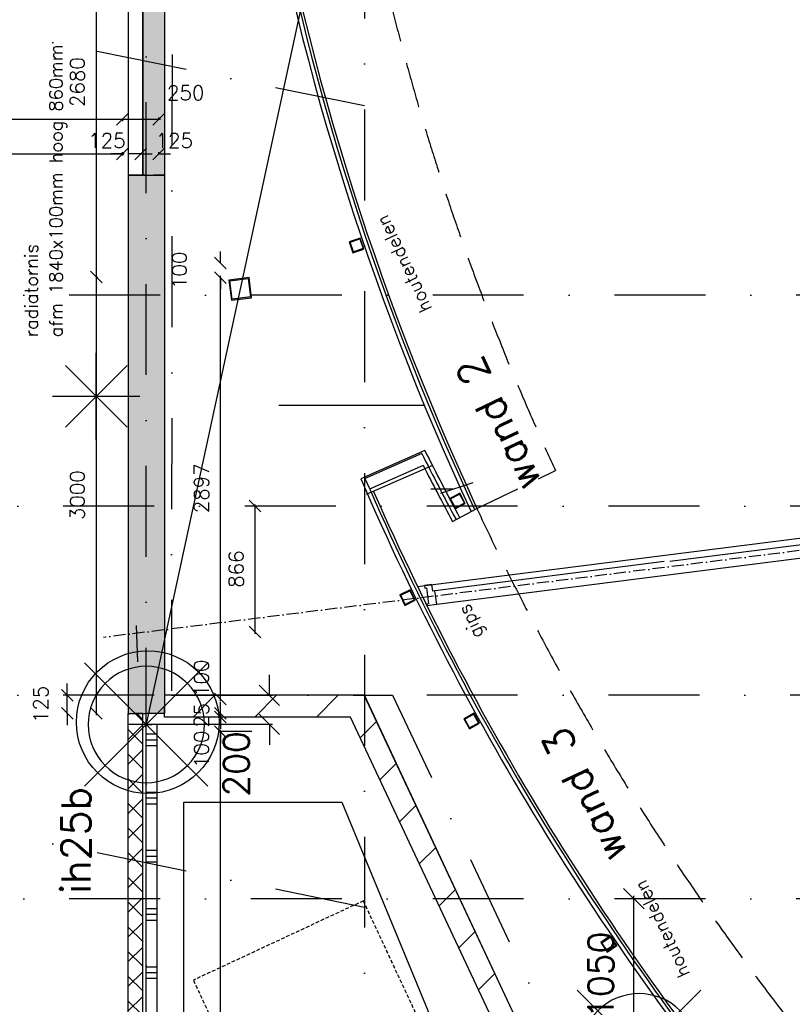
# Model space of a CAD drawing. Extents: x -171140 to 151546, y -8083 to 162438.
# Tile 73 of 96: x 40111 to 45425, y 74222 to 80991. Entities that reach past the tile are written whole.
import ezdxf
from ezdxf.enums import TextEntityAlignment as Align

# ---------------------------------------------------------------- set-up
doc = ezdxf.new("R2010")
doc.units = 0
doc.header["$LTSCALE"] = 50
doc.header["$MEASUREMENT"] = 0
doc.header["$PDMODE"] = 3
doc.header["$PDSIZE"] = 0.001
for name, pattern in [('DASHDOT', [25, 12.5, -6.25, 0, -6.25]), ('DASHED', [0.75, 0.5, -0.25]), ('DD1', [2.66667, 1.66667, -0.5, 0, -0.5]), ('HIDDEN', [9.375, 6.25, -3.125]), ('HIDDEN2', [0.1875, 0.125, -0.0625]), ('STRAM_0WT$0$DASHDOT', [25, 12.5, -6.25, 0, -6.25]), ('STRAM_0WT$0$DD1', [2.66667, 1.66667, -0.5, 0, -0.5])]:
    doc.linetypes.add(name, pattern=pattern)
doc.layers.get('0').update_dxf_attribs({"linetype": 'CONTINUOUS'})
doc.layers.get('DEFPOINTS').update_dxf_attribs({"linetype": 'CONTINUOUS'})
for name, color, linetype in [('00', 7, 'CONTINUOUS'), ('_ARCHIEFKASTEN', 1, 'CONTINUOUS'), ('_BRANDCOMPART', 6, 'DASHDOT'), ('_DETAILNUMMERS', 4, 'CONTINUOUS'), ('_DETAILNUMMERSTEKST', 4, 'CONTINUOUS'), ('_INSTALLATIES_A1C', 1, 'DASHED'), ('A--01A1_ACEER', 1, 'CONTINUOUS'), ('A--A21--_F12--', 7, 'CONTINUOUS'), ('A--A21--_F123-', 9, 'CONTINUOUS'), ('A--A22--_F-23-', 9, 'CONTINUOUS'), ('A--A22--_F123-', 9, 'CONTINUOUS'), ('A--A28--_F-2--', 7, 'CONTINUOUS'), ('A--L21--', 3, 'CONTINUOUS'), ('A--L21--_F12--', 7, 'CONTINUOUS'), ('A--L21--LICHTE_BINNEN', 2, 'CONTINUOUS'), ('A--L22--', 7, 'CONTINUOUS'), ('A--L22--_F-2--', 7, 'CONTINUOUS'), ('A--L22--_F123-', 7, 'CONTINUOUS'), ('A--L24AC1_TRAPPEN', 1, 'HIDDEN2'), ('A--L28--', 7, 'CONTINUOUS'), ('A--L28--_F-2--', 7, 'CONTINUOUS'), ('A--L32--_F-23-', 2, 'CONTINUOUS'), ('A--L3A1_VPORTS', 1, 'CONTINUOUS'), ('A--L90--', 7, 'CONTINUOUS'), ('A--M$1A-_F123-', 1, 'CONTINUOUS'), ('A--T$1A-18_TEKST', 1, 'CONTINUOUS'), ('STRAM_0WT$0$A--L$7A-_STRAM', 1, 'STRAM_0WT$0$DASHDOT'), ('STRAM_0WT$0$A--L90--_F---4', 250, 'CONTINUOUS'), ('STRAM_0WT$0$A--L90--_F-23-', 7, 'CONTINUOUS'), ('STRAM_0WT$0$A--L90--_F123-', 7, 'CONTINUOUS'), ('STRAM_0WT$0$A--M$1A-_F123-', 1, 'CONTINUOUS'), ('STRAM_0WT$0$STRAMIEN', 1, 'STRAM_0WT$0$DD1'), ('STRAMIEN', 1, 'DD1'), ('TEKST_KOZIJNMERK', 10, 'CONTINUOUS'), ('X--LR---_CP', 7, 'CONTINUOUS')]:
    doc.layers.add(name, color=color, linetype=linetype)
doc.styles.add('ALFA-0_25', font='ROMANS')
doc.styles.add('B-01', font='SIMPLEX.SHX', dxfattribs={"width": 0.8, "height": 4.5})
doc.styles.add('HIEMSTRA', font='romans.shx')
doc.styles.add('STRAM_0WT$0$HIEMSTRA', font='romans.shx')
doc.linetypes.add('BATTING', pattern='A,0.0001,-0.1,[134,ltypeshp.shx,S=0.1,R=0,X=-0.1,Y=0],-0.2,[134,ltypeshp.shx,S=0.1,R=180,X=0.1,Y=0],-0.1', length=0.4001)
doc.dimstyles.new('BEILEN', dxfattribs={"dimscale": 40, "dimtxt": 2.5, "dimasz": 2, "dimexe": 0.3, "dimexo": 0.3, "dimgap": 2, "dimtad": 1, "dimdec": 0, "dimzin": 0, "dimtxsty": 'HIEMSTRA', "dimblk1": 'OBLIQUE', "dimblk2": 'OBLIQUE', "dimsah": 1, "dimcen": -0.09, "dimdle": 0.3, "dimse1": 1, "dimclrd": 2, "dimclre": 2, "dimclrt": 3, "dimazin": 3, "dimtfac": 1, "dimtdec": 4, "dimtofl": 0, "dimtmove": 0, "dimatfit": 3, "dimtvp": 625, "dimtolj": 1, "dimtzin": 0})
doc.dimstyles.get("Standard").update_dxf_attribs({"dimscale": 40, "dimtxt": 2.5, "dimasz": 2, "dimexe": 0.3, "dimexo": 0.3, "dimgap": 2, "dimtad": 0, "dimdec": 0, "dimzin": 0, "dimtxsty": 'HIEMSTRA', "dimblk1": 'OBLIQUE', "dimblk2": 'OBLIQUE', "dimsah": 1, "dimcen": -0.09, "dimdle": 0.3, "dimse1": 1, "dimclrd": 2, "dimclre": 2, "dimclrt": 3, "dimazin": 3, "dimtfac": 1, "dimtdec": 4, "dimtix": 1, "dimtmove": 0, "dimatfit": 3, "dimtvp": 625, "dimtolj": 1, "dimtzin": 0})
doc.dimstyles.new('STRAM_0WT$0$STANDARD', dxfattribs={"dimscale": 70, "dimtxt": 2.5, "dimasz": 2, "dimexe": 0.3, "dimexo": 0.3, "dimgap": 2, "dimtad": 1, "dimdec": 0, "dimzin": 0, "dimtxsty": 'STRAM_0WT$0$HIEMSTRA', "dimblk1": 'STRAM_0WT$0$_OBLIQUE', "dimblk2": 'STRAM_0WT$0$_OBLIQUE', "dimsah": 1, "dimcen": -0.09, "dimdle": 0.3, "dimclrd": 1, "dimclre": 1, "dimclrt": 4, "dimazin": 3, "dimtfac": 1, "dimtdec": 4, "dimtix": 1, "dimtofl": 0, "dimtmove": 0, "dimatfit": 3, "dimtvp": 625, "dimtolj": 1, "dimtzin": 0})

# ---------------------------------------------------------------- blocks, each defined once
blk = doc.blocks.new('*U1151')
at = {"layer": 'A--A22--_F123-', "linetype": 'CONTINUOUS'}
h = blk.add_hatch(dxfattribs=at)
h.set_pattern_fill('ALFAKRS', color=256, scale=120, style=0)
h.set_pattern_definition([(45, (-40907.13, -70039.92), (-84.85281, 84.85281), []), (135, (-40907.13, -70039.92), (-84.85281, -84.85281), [])])
h.paths.add_polyline_path([(0, 0), (-50, 0), (-50, 6181.2), (0, 6181.2), (50, 6181.2), (50, 0)])
at = {"layer": 'A--L22--_F-2--', "color": 2, "linetype": 'CONTINUOUS'}
for points in [[(0, 0), (-50, 0), (-50, 6181.2), (0, 6181.2)], [(0, 0), (50, 0), (50, 6181.2), (0, 6181.2)]]:
    blk.add_lwpolyline(points, dxfattribs=at)
blk = doc.blocks.new('*U1125')
at = {"layer": 'A--A22--_F-23-', "linetype": 'CONTINUOUS'}
h = blk.add_hatch(dxfattribs=at)
h.set_pattern_fill('ALFAPLST', color=256, scale=400, style=0)
h.set_pattern_definition([(0, (0, 0), (0, 400), []), (0, (0, 40), (0, 400), []), (0, (0, 80), (0, 400), [])])
h.paths.add_polyline_path([(0, 0), (-37.5, 0), (-37.5, 6106.2), (0, 6106.2), (37.5, 6106.2), (37.5, 0)])
at = {"layer": 'A--L22--_F123-', "color": 1, "linetype": 'CONTINUOUS'}
for points in [[(0, 0), (-37.5, 0), (-37.5, 6106.2), (0, 6106.2)], [(0, 0), (37.5, 0), (37.5, 6106.2), (0, 6106.2)]]:
    blk.add_lwpolyline(points, dxfattribs=at)
blk = doc.blocks.new('STRAM_0WT$0$S090024-')
at = {"layer": 'STRAM_0WT$0$A--L90--_F---4', "linetype": 'CONTINUOUS'}
for points in [[(-0.000001, 5.999999), (-0.000001, -6)], [(-6.000001, 0), (5.999999, 0)]]:
    blk.add_lwpolyline(points, dxfattribs=at)
blk.add_lwpolyline([(-4.000001, 0, 1), (3.999998, 0, 1)], format="xyb", close=True, dxfattribs=at)
at = {"layer": 'STRAM_0WT$0$A--L90--_F-23-', "color": 255}
blk.add_circle((0, 0), 0.0123, dxfattribs=at)
at = {"layer": 'STRAM_0WT$0$A--L90--_F123-', "color": 2, "linetype": 'CONTINUOUS'}
for points in [[(-0.000001, 5.999999), (-0.000001, -6)], [(-6.000001, 0), (5.999999, 0)]]:
    blk.add_lwpolyline(points, dxfattribs=at)
blk.add_lwpolyline([(-4.000001, 0, 1), (3.999998, 0, 1)], format="xyb", close=True, dxfattribs=at)
blk = doc.blocks.new('STRAM_0WT$0$_OBLIQUE')
at = {"color": 0, "linetype": 'BYBLOCK'}
blk.add_line((-0.5, -0.5), (0.5, 0.5), dxfattribs=at)
blk = doc.blocks.new('*D1366')
at = {"layer": 'DEFPOINTS', "color": 0, "linetype": 'CONTINUOUS'}
for p in [(-30862.7, 61326), (-34634.8, 43899.6)]:
    blk.add_point(p, dxfattribs=at)
at = {"layer": 'STRAM_0WT$0$A--M$1A-_F123-', "color": 1, "linetype": 'CONTINUOUS'}
blk.add_line((-34639.2, 43879), (-30858.3, 61346.5), dxfattribs=at)
at = {"layer": 'STRAM_0WT$0$A--M$1A-_F123-', "color": 1, "linetype": 'CONTINUOUS', "xscale": 140, "yscale": 140, "zscale": 140, "rotation": 77.78640933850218}
blk.add_blockref('STRAM_0WT$0$_OBLIQUE', (-30862.7, 61326), dxfattribs=at)
at = {"layer": 'STRAM_0WT$0$A--M$1A-_F123-', "color": 4, "linetype": 'CONTINUOUS', "insert": (-33134.9, 52476.7), "char_height": 175, "attachment_point": 5, "rotation": 77.78641, "style": 'STRAM_0WT$0$HIEMSTRA'}
blk.add_mtext('\\A1;R17830', dxfattribs=at)
blk = doc.blocks.new('*D1472')
at = {"layer": 'DEFPOINTS', "color": 0}
for p in [(-31282, 42700), (-31246.4, 42700), (-31246.4, 41649.1)]:
    blk.add_point(p, dxfattribs=at)
at = {"layer": 'STRAM_0WT$0$A--M$1A-_F123-', "color": 1}
for p, q in [((-31282, 41628.1), (-31282, 42721)), ((-31267.4, 42700), (-31303, 42700)), ((-31267.4, 41649.1), (-31303, 41649.1))]:
    blk.add_line(p, q, dxfattribs=at)
at = {"layer": 'STRAM_0WT$0$A--M$1A-_F123-', "color": 1, "xscale": 140, "yscale": 140, "zscale": 140}
for p, rotation in [((-31282, 42700), 90), ((-31282, 41649.1), 270)]:
    blk.add_blockref('STRAM_0WT$0$_OBLIQUE', p, dxfattribs=dict(at, rotation=rotation))
at = {"layer": 'STRAM_0WT$0$A--M$1A-_F123-', "color": 4, "insert": (-31509.5, 42174.6), "char_height": 175, "attachment_point": 5, "rotation": 90, "style": 'STRAM_0WT$0$HIEMSTRA'}
blk.add_mtext('\\A1;1050', dxfattribs=at)
blk = doc.blocks.new('*D1473')
at = {"layer": 'DEFPOINTS', "color": 0}
for p in [(-34177.9, 44099.6), (-33788.5, 44099.6), (-34775.8, 43899.6)]:
    blk.add_point(p, dxfattribs=at)
at = {"layer": 'STRAM_0WT$0$A--M$1A-_F123-', "color": 1}
for p, q in [((-33788.5, 44099.6), (-33788.5, 44239.6)), ((-34156.9, 44099.6), (-33767.5, 44099.6)), ((-34754.8, 43899.6), (-33767.5, 43899.6)), ((-33788.5, 43899.6), (-33788.5, 43759.6))]:
    blk.add_line(p, q, dxfattribs=at)
at = {"layer": 'STRAM_0WT$0$A--M$1A-_F123-', "color": 1, "xscale": 140, "yscale": 140, "zscale": 140}
for p, rotation in [((-33788.5, 44099.6), 270), ((-33788.5, 43899.6), 90)]:
    blk.add_blockref('STRAM_0WT$0$_OBLIQUE', p, dxfattribs=dict(at, rotation=rotation))
at = {"layer": 'STRAM_0WT$0$A--M$1A-_F123-', "color": 4, "insert": (-34016, 43627.6), "char_height": 175, "attachment_point": 5, "rotation": 90, "style": 'STRAM_0WT$0$HIEMSTRA'}
blk.add_mtext('\\A1;200', dxfattribs=at)
blk = doc.blocks.new('_OBLIQUE')
at = {"color": 0, "linetype": 'BYBLOCK'}
blk.add_line((-0.5, -0.5), (0.5, 0.5), dxfattribs=at)
blk = doc.blocks.new('*D167')
at = {"layer": 'A--M$1A-_F123-', "color": 2, "linetype": 'CONTINUOUS'}
for p, q in [((38775.7, 80306.3), (40829.8, 80306.3)), ((40817.8, 80300.5), (40817.8, 80294.3))]:
    blk.add_line(p, q, dxfattribs=at)
at = {"layer": 'DEFPOINTS', "color": 0, "linetype": 'CONTINUOUS'}
for p in [(38787.7, 80312.5), (40817.8, 80312.5), (40817.8, 80306.3)]:
    blk.add_point(p, dxfattribs=at)
at = {"layer": 'A--M$1A-_F123-', "color": 2, "linetype": 'CONTINUOUS', "xscale": 80, "yscale": 80, "zscale": 80, "rotation": 180}
blk.add_blockref('_OBLIQUE', (38787.7, 80306.3), dxfattribs=at)
at = {"layer": 'A--M$1A-_F123-', "color": 2, "linetype": 'CONTINUOUS', "xscale": 80, "yscale": 80, "zscale": 80}
blk.add_blockref('_OBLIQUE', (40817.8, 80306.3), dxfattribs=at)
at = {"layer": 'A--M$1A-_F123-', "color": 3, "linetype": 'CONTINUOUS', "insert": (39802.8, 80436.3), "char_height": 100, "attachment_point": 5, "style": 'HIEMSTRA'}
blk.add_mtext('\\A1;2030', dxfattribs=at)
blk = doc.blocks.new('*D168')
at = {"layer": 'A--M$1A-_F123-', "color": 2, "linetype": 'CONTINUOUS'}
for p, q in [((40942.8, 80068.4), (40862.8, 80068.4)), ((41067.8, 80068), (41067.8, 80080.4)), ((41067.8, 80068.4), (41147.8, 80068.4))]:
    blk.add_line(p, q, dxfattribs=at)
at = {"layer": 'DEFPOINTS', "color": 0, "linetype": 'CONTINUOUS'}
for p in [(40942.8, 80056), (41067.8, 80068.4), (41067.8, 80056)]:
    blk.add_point(p, dxfattribs=at)
at = {"layer": 'A--M$1A-_F123-', "color": 2, "linetype": 'CONTINUOUS', "xscale": 80, "yscale": 80, "zscale": 80}
blk.add_blockref('_OBLIQUE', (40942.8, 80068.4), dxfattribs=at)
at = {"layer": 'A--M$1A-_F123-', "color": 2, "linetype": 'CONTINUOUS', "xscale": 80, "yscale": 80, "zscale": 80, "rotation": 180}
blk.add_blockref('_OBLIQUE', (41067.8, 80068.4), dxfattribs=at)
at = {"layer": 'A--M$1A-_F123-', "color": 3, "linetype": 'CONTINUOUS', "insert": (41174.5, 80159.9), "char_height": 100, "attachment_point": 5, "style": 'HIEMSTRA'}
blk.add_mtext('\\A1;125', dxfattribs=at)
blk = doc.blocks.new('*D175')
at = {"layer": 'A--M$1A-_F123-', "color": 2, "linetype": 'CONTINUOUS'}
for p, q in [((40805.8, 80306.3), (41079.8, 80306.3)), ((41067.8, 80305.9), (41067.8, 80318.3))]:
    blk.add_line(p, q, dxfattribs=at)
at = {"layer": 'DEFPOINTS', "color": 0, "linetype": 'CONTINUOUS'}
for p in [(40817.8, 80293.9), (41067.8, 80306.3), (41067.8, 80293.9)]:
    blk.add_point(p, dxfattribs=at)
at = {"layer": 'A--M$1A-_F123-', "color": 2, "linetype": 'CONTINUOUS', "xscale": 80, "yscale": 80, "zscale": 80, "rotation": 180}
blk.add_blockref('_OBLIQUE', (40817.8, 80306.3), dxfattribs=at)
at = {"layer": 'A--M$1A-_F123-', "color": 2, "linetype": 'CONTINUOUS', "xscale": 80, "yscale": 80, "zscale": 80}
blk.add_blockref('_OBLIQUE', (41067.8, 80306.3), dxfattribs=at)
at = {"layer": 'A--M$1A-_F123-', "color": 3, "linetype": 'CONTINUOUS', "insert": (41252.9, 80488.3), "char_height": 100, "attachment_point": 5, "style": 'HIEMSTRA'}
blk.add_mtext('\\A1;250', dxfattribs=at)
blk = doc.blocks.new('Q020585-')
at = {"layer": 'A--A28--_F-2--', "color": 3}
for points in [[(-63.7, 63.8), (-70, -69.9), (-70, 70.1)], [(-63.7, 63.8), (-70, 70.1), (70, 70.1)], [(70, 70.1), (63.7, 63.8), (-63.7, 63.8)], [(70, 70.1), (70, -69.9), (63.7, 63.8)], [(-63.7, 63.8), (-63.7, -63.6), (-70, -69.9)], [(70, -69.9), (63.7, -63.6), (63.7, 63.8)], [(70, -69.9), (-70, -69.9), (-63.7, -63.6)], [(70, -69.9), (-63.7, -63.6), (63.7, -63.6)]]:
    blk.add_solid(points, dxfattribs=at)
at = {"layer": 'A--L28--_F-2--', "color": 3, "linetype": 'CONTINUOUS'}
blk.add_lwpolyline([(-70, -69.9), (-63.7, -63.6), (-63.7, 63.8), (63.7, 63.8), (63.7, -63.6), (-63.7, -63.6), (-70, -69.9), (70, -69.9), (70, 70.1), (-70, 70.1)], close=True, dxfattribs=at)
at = {"layer": 'X--LR---_CP', "color": 4, "linetype": 'CONTINUOUS'}
for p in [(-70, 0.1), (0, 0), (70, 0.1)]:
    blk.add_point(p, dxfattribs=at)
blk = doc.blocks.new('*D198')
at = {"color": 2, "linetype": 'BYBLOCK'}
for p, q in [((40561.8, 76346.4), (40561.8, 76426.4)), ((40583.7, 76346.4), (40549.8, 76346.4)), ((40561.8, 76221.1), (40561.8, 76346.4)), ((40561.8, 76221.1), (40561.8, 76141.1))]:
    blk.add_line(p, q, dxfattribs=at)
at = {"layer": 'DEFPOINTS', "color": 0, "linetype": 'BYBLOCK'}
for p in [(40561.8, 76346.4), (40595.7, 76346.4), (40595.7, 76221.1)]:
    blk.add_point(p, dxfattribs=at)
at = {"color": 2, "linetype": 'BYBLOCK', "xscale": 80, "yscale": 80, "zscale": 80}
for p, rotation in [((40561.8, 76346.4), 270), ((40561.8, 76221.1), 90)]:
    blk.add_blockref('_OBLIQUE', p, dxfattribs=dict(at, rotation=rotation))
at = {"color": 3, "linetype": 'BYBLOCK', "insert": (40379.8, 76283.8), "char_height": 100, "attachment_point": 5, "rotation": 90, "style": 'HIEMSTRA'}
blk.add_mtext('\\A1;125', dxfattribs=at)
blk = doc.blocks.new('*U1050')
at = {"layer": 'A--A21--_F123-', "linetype": 'CONTINUOUS'}
blk.add_hatch(color=256, dxfattribs=at).paths.add_polyline_path([(0, 0), (75, 0), (75, -1820), (0, -1820), (-75, -1820), (-75, 0)])
at = {"layer": 'A--A21--_F12--', "color": 8}
for points in [[(0, -1820), (-75, -1820), (0, 0), (-75, 0)], [(0, 0), (75, 0), (0, -1820), (75, -1820)]]:
    blk.add_solid(points, dxfattribs=at)
at = {"layer": 'A--L21--_F12--', "color": 3, "linetype": 'CONTINUOUS'}
for points in [[(0, 0), (-75, 0), (-75, -1820), (0, -1820)], [(0, 0), (75, 0), (75, -1820), (0, -1820)]]:
    blk.add_lwpolyline(points, dxfattribs=at)
blk = doc.blocks.new('*D246')
at = {"layer": 'A--M$1A-_F123-', "color": 2, "linetype": 'CONTINUOUS'}
for p, q in [((40817.8, 80068.4), (40737.8, 80068.4)), ((40817.8, 80068), (40817.8, 80080.4)), ((40942.8, 80068.4), (41022.8, 80068.4))]:
    blk.add_line(p, q, dxfattribs=at)
at = {"layer": 'DEFPOINTS', "color": 0, "linetype": 'CONTINUOUS'}
for p in [(40817.8, 80068.4), (40817.8, 80056), (40942.8, 80056)]:
    blk.add_point(p, dxfattribs=at)
at = {"layer": 'A--M$1A-_F123-', "color": 2, "linetype": 'CONTINUOUS', "xscale": 80, "yscale": 80, "zscale": 80}
blk.add_blockref('_OBLIQUE', (40817.8, 80068.4), dxfattribs=at)
at = {"layer": 'A--M$1A-_F123-', "color": 2, "linetype": 'CONTINUOUS', "xscale": 80, "yscale": 80, "zscale": 80, "rotation": 180}
blk.add_blockref('_OBLIQUE', (40942.8, 80068.4), dxfattribs=at)
at = {"layer": 'A--M$1A-_F123-', "color": 3, "linetype": 'CONTINUOUS', "insert": (40711.1, 80159.9), "char_height": 100, "attachment_point": 5, "style": 'HIEMSTRA'}
blk.add_mtext('\\A1;125', dxfattribs=at)
blk = doc.blocks.new('*D247')
at = {"layer": 'A--M$1A-_F123-', "color": 2, "linetype": 'CONTINUOUS'}
for p, q in [((38775.7, 80068.4), (40829.8, 80068.4)), ((40817.8, 80062.6), (40817.8, 80056.4))]:
    blk.add_line(p, q, dxfattribs=at)
at = {"layer": 'DEFPOINTS', "color": 0, "linetype": 'CONTINUOUS'}
for p in [(38787.7, 80074.6), (40817.8, 80074.6), (40817.8, 80068.4)]:
    blk.add_point(p, dxfattribs=at)
at = {"layer": 'A--M$1A-_F123-', "color": 2, "linetype": 'CONTINUOUS', "xscale": 80, "yscale": 80, "zscale": 80, "rotation": 180}
blk.add_blockref('_OBLIQUE', (38787.7, 80068.4), dxfattribs=at)
at = {"layer": 'A--M$1A-_F123-', "color": 2, "linetype": 'CONTINUOUS', "xscale": 80, "yscale": 80, "zscale": 80}
blk.add_blockref('_OBLIQUE', (40817.8, 80068.4), dxfattribs=at)
at = {"layer": 'A--M$1A-_F123-', "color": 3, "linetype": 'CONTINUOUS', "insert": (39802.8, 80198.4), "char_height": 100, "attachment_point": 5, "style": 'HIEMSTRA'}
blk.add_mtext('\\A1;2030', dxfattribs=at)
blk = doc.blocks.new('*D300')
at = {"layer": 'A--M$1A-_F123-', "color": 2, "linetype": 'CONTINUOUS'}
for p, q in [((41707.5, 76096.1), (41479.3, 76096.1)), ((41491.3, 68085.5), (41491.3, 76108.1))]:
    blk.add_line(p, q, dxfattribs=at)
at = {"layer": 'DEFPOINTS', "color": 0, "linetype": 'CONTINUOUS'}
for p in [(41491.3, 76096.1), (41719.5, 76096.1), (41491.3, 68097.5)]:
    blk.add_point(p, dxfattribs=at)
at = {"layer": 'A--M$1A-_F123-', "color": 2, "linetype": 'CONTINUOUS', "xscale": 80, "yscale": 80, "zscale": 80}
for p, rotation in [((41491.3, 76096.1), 90), ((41491.3, 68097.5), 270)]:
    blk.add_blockref('_OBLIQUE', p, dxfattribs=dict(at, rotation=rotation))
at = {"layer": 'A--M$1A-_F123-', "color": 3, "linetype": 'CONTINUOUS', "insert": (41361.3, 72096.8), "char_height": 100, "attachment_point": 5, "rotation": 90, "style": 'HIEMSTRA'}
blk.add_mtext('\\A1;7999', dxfattribs=at)
blk = doc.blocks.new('*D301')
at = {"layer": 'A--M$1A-_F123-', "color": 2, "linetype": 'CONTINUOUS'}
for p, q in [((41491.3, 76196.1), (41491.3, 76276.1)), ((41491.3, 76096.1), (41491.3, 76016.1))]:
    blk.add_line(p, q, dxfattribs=at)
at = {"layer": 'DEFPOINTS', "color": 0, "linetype": 'CONTINUOUS'}
for p in [(41491.3, 76196.1), (41491.3, 76196.1), (41491.3, 76096.1)]:
    blk.add_point(p, dxfattribs=at)
at = {"layer": 'A--M$1A-_F123-', "color": 2, "linetype": 'CONTINUOUS', "xscale": 80, "yscale": 80, "zscale": 80}
for p, rotation in [((41491.3, 76196.1), 270), ((41491.3, 76096.1), 90)]:
    blk.add_blockref('_OBLIQUE', p, dxfattribs=dict(at, rotation=rotation))
at = {"layer": 'A--M$1A-_F123-', "color": 3, "linetype": 'CONTINUOUS', "insert": (41361.3, 75974.7), "char_height": 100, "attachment_point": 5, "rotation": 90, "style": 'HIEMSTRA'}
blk.add_mtext('\\A1;100', dxfattribs=at)
blk = doc.blocks.new('*D302')
at = {"layer": 'A--M$1A-_F123-', "color": 2, "linetype": 'CONTINUOUS'}
for p, q in [((41491.3, 76221.1), (41491.3, 76301.1)), ((41491.3, 76196.1), (41491.3, 76116.1))]:
    blk.add_line(p, q, dxfattribs=at)
at = {"layer": 'DEFPOINTS', "color": 0, "linetype": 'CONTINUOUS'}
for p in [(41491.3, 76221.1), (41491.3, 76221.1), (41491.3, 76196.1)]:
    blk.add_point(p, dxfattribs=at)
at = {"layer": 'A--M$1A-_F123-', "color": 2, "linetype": 'CONTINUOUS', "xscale": 80, "yscale": 80, "zscale": 80}
for p, rotation in [((41491.3, 76221.1), 270), ((41491.3, 76196.1), 90)]:
    blk.add_blockref('_OBLIQUE', p, dxfattribs=dict(at, rotation=rotation))
at = {"layer": 'A--M$1A-_F123-', "color": 3, "linetype": 'CONTINUOUS', "insert": (41361.3, 76208.6), "char_height": 100, "attachment_point": 5, "rotation": 90, "style": 'HIEMSTRA'}
blk.add_mtext('\\A1;25', dxfattribs=at)
blk = doc.blocks.new('*D303')
at = {"layer": 'A--M$1A-_F123-', "color": 2, "linetype": 'CONTINUOUS'}
for p, q in [((41491.3, 76321.1), (41491.3, 76401.1)), ((41491.3, 76221.1), (41491.3, 76141.1))]:
    blk.add_line(p, q, dxfattribs=at)
at = {"layer": 'DEFPOINTS', "color": 0, "linetype": 'CONTINUOUS'}
for p in [(41491.3, 76321.1), (41491.3, 76321.1), (41491.3, 76221.1)]:
    blk.add_point(p, dxfattribs=at)
at = {"layer": 'A--M$1A-_F123-', "color": 2, "linetype": 'CONTINUOUS', "xscale": 80, "yscale": 80, "zscale": 80}
for p, rotation in [((41491.3, 76321.1), 270), ((41491.3, 76221.1), 90)]:
    blk.add_blockref('_OBLIQUE', p, dxfattribs=dict(at, rotation=rotation))
at = {"layer": 'A--M$1A-_F123-', "color": 3, "linetype": 'CONTINUOUS', "insert": (41361.3, 76463.1), "char_height": 100, "attachment_point": 5, "rotation": 90, "style": 'HIEMSTRA'}
blk.add_mtext('\\A1;100', dxfattribs=at)
blk = doc.blocks.new('*D304')
at = {"layer": 'A--M$1A-_F123-', "color": 2, "linetype": 'CONTINUOUS'}
blk.add_line((41491.3, 76309.1), (41491.3, 79229.8), dxfattribs=at)
at = {"layer": 'DEFPOINTS', "color": 0, "linetype": 'CONTINUOUS'}
for p in [(41491.3, 79217.8), (41491.3, 79217.8), (41491.3, 76321.1)]:
    blk.add_point(p, dxfattribs=at)
at = {"layer": 'A--M$1A-_F123-', "color": 2, "linetype": 'CONTINUOUS', "xscale": 80, "yscale": 80, "zscale": 80}
for p, rotation in [((41491.3, 79217.8), 90), ((41491.3, 76321.1), 270)]:
    blk.add_blockref('_OBLIQUE', p, dxfattribs=dict(at, rotation=rotation))
at = {"layer": 'A--M$1A-_F123-', "color": 3, "linetype": 'CONTINUOUS', "insert": (41361.3, 77769.5), "char_height": 100, "attachment_point": 5, "rotation": 90, "style": 'HIEMSTRA'}
blk.add_mtext('\\A1;2897', dxfattribs=at)
blk = doc.blocks.new('*D305')
at = {"layer": 'A--M$1A-_F123-', "color": 2, "linetype": 'CONTINUOUS'}
for p, q in [((41491.3, 79317.8), (41491.3, 79397.8)), ((41491.3, 79217.8), (41491.3, 79137.8))]:
    blk.add_line(p, q, dxfattribs=at)
at = {"layer": 'DEFPOINTS', "color": 0, "linetype": 'CONTINUOUS'}
for p in [(41491.3, 79317.8), (41491.3, 79317.8), (41491.3, 79217.8)]:
    blk.add_point(p, dxfattribs=at)
at = {"layer": 'A--M$1A-_F123-', "color": 2, "linetype": 'CONTINUOUS', "xscale": 80, "yscale": 80, "zscale": 80}
for p, rotation in [((41491.3, 79317.8), 270), ((41491.3, 79217.8), 90)]:
    blk.add_blockref('_OBLIQUE', p, dxfattribs=dict(at, rotation=rotation))
at = {"layer": 'A--M$1A-_F123-', "color": 3, "linetype": 'CONTINUOUS', "insert": (41209.3, 79267.8), "char_height": 100, "attachment_point": 5, "rotation": 90, "style": 'HIEMSTRA'}
blk.add_mtext('\\A1;100', dxfattribs=at)
blk = doc.blocks.new('*D368')
at = {"layer": 'A--M$1A-_F123-', "color": 2, "linetype": 'CONTINUOUS'}
for p, q in [((40637.6, 81913.9), (40637.6, 79209.9)), ((40636, 79221.9), (40649.6, 79221.9))]:
    blk.add_line(p, q, dxfattribs=at)
at = {"layer": 'DEFPOINTS', "color": 0, "linetype": 'CONTINUOUS'}
for p in [(40624, 81901.9), (40624, 79221.9), (40637.6, 79221.9)]:
    blk.add_point(p, dxfattribs=at)
at = {"layer": 'A--M$1A-_F123-', "color": 2, "linetype": 'CONTINUOUS', "xscale": 80, "yscale": 80, "zscale": 80}
for p, rotation in [((40637.6, 81901.9), 90), ((40637.6, 79221.9), 270)]:
    blk.add_blockref('_OBLIQUE', p, dxfattribs=dict(at, rotation=rotation))
at = {"layer": 'A--M$1A-_F123-', "color": 3, "linetype": 'CONTINUOUS', "insert": (40507.6, 80561.9), "char_height": 100, "attachment_point": 5, "rotation": 90, "style": 'HIEMSTRA'}
blk.add_mtext('\\A1;2680', dxfattribs=at)
blk = doc.blocks.new('*D369')
at = {"layer": 'A--M$1A-_F123-', "color": 2, "linetype": 'CONTINUOUS'}
for p, q in [((40637.6, 79233.9), (40637.6, 76210.1)), ((40649.6, 76222.1), (40649.6, 76222.1))]:
    blk.add_line(p, q, dxfattribs=at)
at = {"layer": 'DEFPOINTS', "color": 0, "linetype": 'CONTINUOUS'}
for p in [(40637.6, 79221.9), (40637.6, 76222.1), (40637.6, 76222.1)]:
    blk.add_point(p, dxfattribs=at)
at = {"layer": 'A--M$1A-_F123-', "color": 2, "linetype": 'CONTINUOUS', "xscale": 80, "yscale": 80, "zscale": 80}
for p, rotation in [((40637.6, 79221.9), 90), ((40637.6, 76222.1), 270)]:
    blk.add_blockref('_OBLIQUE', p, dxfattribs=dict(at, rotation=rotation))
at = {"layer": 'A--M$1A-_F123-', "color": 3, "linetype": 'CONTINUOUS', "insert": (40507.6, 77722), "char_height": 100, "attachment_point": 5, "rotation": 90, "style": 'HIEMSTRA'}
blk.add_mtext('\\A1;3000', dxfattribs=at)
blk = doc.blocks.new('*D384')
at = {"layer": 'A--M$1A-_F123-', "color": 2, "linetype": 'CONTINUOUS'}
for p, q in [((41803.8, 77646.9), (41717.9, 77646.9)), ((41729.9, 76768.7), (41729.9, 77658.9))]:
    blk.add_line(p, q, dxfattribs=at)
at = {"layer": 'DEFPOINTS', "color": 0, "linetype": 'CONTINUOUS'}
for p in [(41729.9, 77646.9), (41815.8, 77646.9), (40931.7, 76780.7)]:
    blk.add_point(p, dxfattribs=at)
at = {"layer": 'A--M$1A-_F123-', "color": 2, "linetype": 'CONTINUOUS', "xscale": 80, "yscale": 80, "zscale": 80}
for p, rotation in [((41729.9, 77646.9), 90), ((41729.9, 76780.7), 270)]:
    blk.add_blockref('_OBLIQUE', p, dxfattribs=dict(at, rotation=rotation))
at = {"layer": 'A--M$1A-_F123-', "color": 3, "linetype": 'CONTINUOUS', "insert": (41599.9, 77213.8), "char_height": 100, "attachment_point": 5, "rotation": 90, "style": 'HIEMSTRA'}
blk.add_mtext('\\A1;866', dxfattribs=at)
blk = doc.blocks.new('*U1019')
at = {"layer": 'A--A21--_F123-', "linetype": 'CONTINUOUS'}
blk.add_hatch(color=256, dxfattribs=at).paths.add_polyline_path([(0, 0), (125, 0), (125, -3700.8), (0, -3700.8), (-125, -3700.8), (-125, 0)])
at = {"layer": 'A--A21--_F12--', "color": 8}
for points in [[(0, -3700.8), (-125, -3700.8), (0, 0), (-125, 0)], [(0, 0), (125, 0), (0, -3700.8), (125, -3700.8)]]:
    blk.add_solid(points, dxfattribs=at)
at = {"layer": 'A--L21--_F12--', "color": 3, "linetype": 'CONTINUOUS'}
for points in [[(0, 0), (-125, 0), (-125, -3700.8), (0, -3700.8)], [(0, 0), (125, 0), (125, -3700.8), (0, -3700.8)]]:
    blk.add_lwpolyline(points, dxfattribs=at)
blk = doc.blocks.new('Q020609-')
at = {"layer": 'A--A28--_F-2--', "color": 3, "linetype": 'CONTINUOUS'}
for points in [[(-35, 35.1), (-40, -39.9), (-40, 40.1)], [(-35, 35.1), (-40, 40.1), (40, 40.1)], [(-35, 35.1), (-35, -34.9), (-40, -39.9)], [(40, 40.1), (35, 35.1), (-35, 35.1)], [(40, 40.1), (40, -39.9), (35, 35.1)], [(40, -39.9), (35, -34.9), (35, 35.1)], [(40, -39.9), (-40, -39.9), (-35, -34.9)], [(40, -39.9), (-35, -34.9), (35, -34.9)]]:
    blk.add_solid(points, dxfattribs=at)
at = {"layer": 'A--L28--_F-2--', "color": 3, "linetype": 'CONTINUOUS'}
blk.add_lwpolyline([(-40, -39.9), (-35, -34.9), (-35, 35.1), (35, 35.1), (35, -34.9), (-35, -34.9), (-40, -39.9), (40, -39.9), (40, 40.1), (-40, 40.1)], close=True, dxfattribs=at)
at = {"layer": 'X--LR---_CP', "color": 4, "linetype": 'CONTINUOUS'}
for p in [(-40, 0.1), (0, 0), (40, 0.1)]:
    blk.add_point(p, dxfattribs=at)
blk = doc.blocks.new('*U906')
at = {"layer": 'A--A22--_F123-', "linetype": 'CONTINUOUS'}
h = blk.add_hatch(dxfattribs=at)
h.set_pattern_fill('ALFALINE', color=256, scale=300, style=0)
h.set_pattern_definition([(45, (-45951.62, -68778.38), (-212.132, 212.132), [])])
h.paths.add_polyline_path([(0, 0), (-67.9, -31.9), (-3566.1, 7418), (-3518.4, 7493), (-3470.8, 7568), (67.9, 31.9)])
at = {"layer": 'A--L22--_F-2--', "color": 3, "linetype": 'CONTINUOUS'}
for points in [[(0, 0), (67.9, 31.9), (-3470.8, 7568), (-3470.8, 7568)], [(0, 0), (-67.9, -31.9), (-3566.1, 7418), (-3566.1, 7418)]]:
    blk.add_lwpolyline(points, dxfattribs=at)
blk = doc.blocks.new('*U905')
at = {"layer": 'A--A22--_F123-', "linetype": 'CONTINUOUS'}
h = blk.add_hatch(dxfattribs=at)
h.set_pattern_fill('ALFALINE', color=256, scale=300, style=0)
h.set_pattern_definition([(45, (-42433.18, -76271.42), (-212.132, 212.132), [])])
h.paths.add_polyline_path([(0, 0), (47.6, 75), (-1326, 75), (-1326, 0), (-1326, -75), (-47.6, -75)])
at = {"layer": 'A--L22--_F-2--', "color": 3, "linetype": 'CONTINUOUS'}
for points in [[(47.6, 75), (47.6, 75), (-1326, 75), (-1326, 0)], [(-47.6, -75), (-47.6, -75), (-1326, -75), (-1326, 0)]]:
    blk.add_lwpolyline(points, dxfattribs=at)
blk = doc.blocks.new('DETAILNR')
at = {"layer": '_DETAILNUMMERS'}
blk.add_circle((32.9, -23.2), 490.7, dxfattribs=at)
at = {"layer": 'X--LR---_CP'}
blk.add_point((0, 0), dxfattribs=at)
at = {"layer": '_DETAILNUMMERSTEKST', "style": 'ALFA-0_25'}
blk.add_attdef('DETAILNR', text='', height=200, rotation=90, dxfattribs=at).set_placement((-618.4, 223.8), align=Align.RIGHT)
blk = doc.blocks.new('FIJN_SCHUURWERK')
at = {"layer": '00', "color": 4}
for p, q in [((-0.000025, 300), (-0.000025, -300)), ((-212.132075, 212.132), (212.132025, -212.132)), ((-212.131875, -212.132), (212.132025, 212.13215)), ((-299.999975, 0), (299.999975, 0))]:
    blk.add_line(p, q, dxfattribs=at)
blk = doc.blocks.new('STRAM_0WT')
at = {"layer": 'STRAM_0WT$0$A--L$7A-_STRAM'}
for p, q in [((-34634.944, 23800), (-34634.801, 63702.184)), ((-33134.929, 63128.251), (-33134.939, 23800)), ((-33134.933, 48151.782), (-53629.97, 52326.651)), ((-33134.934, 42640.886), (-54707.823, 47035.316)), ((-20789.004, 46850.002), (-39925.329, 46850.002)), ((-20830.441, 45399.999), (-39925.329, 45400.003)), ((-20830.441, 44099.557), (-39925.329, 44099.56)), ((-20789.004, 42699.999), (-39925.329, 42700.003))]:
    blk.add_line(p, q, dxfattribs=at)
at = {"layer": 'STRAM_0WT$0$STRAMIEN', "linetype": 'STRAM_0WT$0$DASHDOT', "xscale": 100, "yscale": 100, "rotation": 315}
for p in [(-34635.314, 43898.412), (-31246.376, 41647.894)]:
    blk.add_blockref('STRAM_0WT$0$S090024-', p, dxfattribs=at)
at = {"layer": 'STRAM_0WT$0$A--M$1A-_F123-', "linetype": 'CONTINUOUS'}
dim = blk.add_radius_dim(center=(-34634.78, 43899.561), mpoint=(-30862.725, 61325.992), dimstyle='STRAM_0WT$0$STANDARD', dxfattribs=at)
dim.commit()
dim.dimension.update_dxf_attribs({"geometry": '*D1366', "text_midpoint": (-33134.932, 52476.749), "dimtype": 132})
at = {"layer": 'STRAM_0WT$0$A--M$1A-_F123-'}
dim = blk.add_linear_dim(base=(-33788.531, 44099.559), p1=(-34775.777, 43899.561), p2=(-34177.932, 44099.559), angle=90, dimstyle='STRAM_0WT$0$STANDARD', override={"dimcen": -0.09}, dxfattribs=at)
dim.commit()
dim.dimension.update_dxf_attribs({"geometry": '*D1473', "text_midpoint": (-34016.031, 43627.569), "dimtype": 128})
dim = blk.add_linear_dim(base=(-31281.987, 42700.001), p1=(-31246.376, 41649.124), p2=(-31246.375, 42700.001), angle=90, text='1050', dimstyle='STRAM_0WT$0$STANDARD', override={"dimcen": -0.09}, dxfattribs=at)
dim.commit()
dim.dimension.update_dxf_attribs({"geometry": '*D1472', "text_midpoint": (-31509.487, 42174.563)})

msp = doc.modelspace()

# ---------------------------------------------------------------- linework, layer by layer
msp.add_line((40912.2, 76825.6), (40921.5, 76575.5))
msp.add_lwpolyline([(40857.1, 79921.9), (40957.1, 79921.9), (40957.1, 81741.9), (40857.1, 81741.9)], close=True)
at = {"layer": '_ARCHIEFKASTEN'}
for p, q in [((45718.3, 77410), (44583.3, 77266.9)), ((44544.2, 77265), (42967.5, 77063.4))]:
    msp.add_line(p, q, dxfattribs=at)
at = {"layer": '_BRANDCOMPART'}
msp.add_lwpolyline([(30494.6, 38221.7), (28457.9, 38236.7), (28457.9, 38236.7), (28457.9, 45608.5), (27870.4, 45675.5), (28200, 47293.7), (29563.6, 47293.7), (29893.6, 48913.5), (36087.2, 79318.8), (38726.9, 79318.8), (38727, 82343.2), (39358.5, 82343.2), (39358.5, 83251.9), (41161.4, 83251.9), (41154.9, 76346.4), (42676.3, 76346.4), (46227.6, 68844.3), (45422, 68503.3), (45422, 67290.8), (51065.6, 68757.4)], dxfattribs=at)
at = {"layer": '_BRANDCOMPART', "color": 4, "linetype": 'BATTING', "ltscale": 5}
msp.add_lwpolyline([(42879.9, 68407.1), (41240.8, 68407.1), (41240.8, 75611.8), (42326.7, 75611.8), (43716.2, 72246.9), (45422, 68581.3), (45422, 67377.9), (42879.9, 66749.3), (42879.9, 68407.1)], dxfattribs=at)
at = {"layer": '_INSTALLATIES_A1C'}
msp.add_lwpolyline([(41305.9, 74387.7), (44074.1, 68451.4), (45243.2, 68996.6), (42475.1, 74932.9)], close=True, dxfattribs=at)
at = {"layer": 'A--01A1_ACEER', "color": 3, "linetype": 'CONTINUOUS'}
for p, q in [((42897.7, 78029.1), (42456.5, 77835.2)), ((42876.5, 78008.9), (42486.1, 77837.3)), ((42950.2, 77926.6), (42495.2, 77726.5)), ((42886.9, 77926), (42518.1, 77763.9)), ((43087.3, 77541.8), (43256.1, 77631.2)), ((43087.5, 77541.9), (43256.3, 77631.3))]:
    msp.add_line(p, q, dxfattribs=at)
at = {"layer": 'A--01A1_ACEER', "color": 2, "linetype": 'HIDDEN'}
msp.add_line((43256.1, 77631.2), (43796.6, 77890.6), dxfattribs=at)
at = {"layer": 'A--01A1_ACEER', "linetype": 'CONTINUOUS'}
for p, q in [((43007.7, 77734.8), (43229.5, 77810.2)), ((43091, 77763.1), (42938.2, 77763.1)), ((45772.1, 69339.9), (42482.1, 76346.4)), ((45772.1, 69339.9), (42482.1, 76346.4))]:
    msp.add_line(p, q, dxfattribs=at)
at = {"layer": 'A--01A1_ACEER', "color": 2, "linetype": 'HIDDEN'}
for centre, radius, start, end in [((60002.5, 85414.4), 17867.3, 189.31282, 204.90356), ((59993.4, 85433.1), 18467.3, 204.99229, 221.40485)]:
    msp.add_arc(centre, radius, start, end, dxfattribs=at)
at = {"layer": 'A--01A1_ACEER', "color": 3, "linetype": 'CONTINUOUS'}
for centre, radius, start, end in [((59922, 85387), 18428.3, 189.31334, 204.96323), ((59922, 85387), 18400.3, 189.31303, 204.95873), ((59922, 85387), 18382.3, 189.31282, 204.95584), ((59449.8, 86330.6), 18545.3, 206.66185, 208.24203), ((59449.8, 86330.6), 18517.3, 206.63531, 208.24253), ((59449.8, 86330.6), 18573.3, 206.90458, 208.24153), ((59922, 85387), 19028.3, 203.38296, 220.04742), ((59922, 85387), 19000.3, 203.41261, 220.04789), ((59922, 85387), 18982.3, 203.72924, 220.0482)]:
    msp.add_arc(centre, radius, start, end, dxfattribs=at)
at = {"layer": 'A--L21--LICHTE_BINNEN', "color": 1}
for points in [[(42846.6, 77095.1), (47739, 77713.5)], [(47750.6, 77574.3), (47750.6, 77574.3), (42979.4, 76969.6)]]:
    msp.add_lwpolyline(points, dxfattribs=at)
at = {"layer": 'A--L32--_F-23-'}
msp.add_lwpolyline([(42911.5, 76972.3), (42912.6, 76963.4), (42979.1, 76971.7), (42967.3, 77064.7), (42952.5, 77062.9), (42946.8, 77107.8), (42895.2, 77101.3), (42897.5, 77083.4), (42909.4, 77084.9), (42923.4, 76973.8), (42911.5, 76972.3)], close=True, dxfattribs=at)
at = {"layer": 'A--L3A1_VPORTS'}
msp.add_lwpolyline([(42894.9, 78338.7), (41892.6, 78338.7)], dxfattribs=at)
at = {"layer": 'STRAMIEN'}
msp.add_line((53549.5, 78347.5), (40688.2, 76744.4), dxfattribs=at)

# ---------------------------------------------------------------- block references
at = {"layer": '00'}
ref = msp.add_blockref('DETAILNR', (40969.1, 76128.8), dxfattribs=dict(at, rotation=90))
ref.add_attrib('DETAILNR', 'ih25b', dxfattribs={"layer": '_DETAILNUMMERSTEKST', "height": 200, "rotation": 90, "style": 'ALFA-0_25'}).set_placement((40597.8, 75717.3), align=Align.RIGHT)
at = {"layer": 'A--L21--', "linetype": 'CONTINUOUS'}
for name, p in [('*U1050', (41032.1, 81741.9)), ('*U1019', (40982.1, 79921.9)), ('*U1151', (40907.1, 70039.9)), ('*U1125', (41019.6, 70039.9))]:
    msp.add_blockref(name, p, dxfattribs=at)
at = {"layer": 'A--L22--'}
for name, p in [('*U905', (42433.2, 76271.4)), ('*U906', (45951.6, 68778.4))]:
    msp.add_blockref(name, p, dxfattribs=at)
at = {"layer": 'A--L24AC1_TRAPPEN'}
msp.add_blockref('STRAM_0WT', (75617, 32246.9), dxfattribs=at)
at = {"layer": 'A--L28--', "linetype": 'CONTINUOUS'}
for p, rotation in [((42428.3, 79439), 18.77845825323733), ((43122, 77681.2), 27.91144993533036), ((42778.4, 77018.2), 296.4715000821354), ((43219.6, 76169.1), 28.89661397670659), ((44162.9, 74635.6), 34.31131273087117)]:
    msp.add_blockref('Q020609-', p, dxfattribs=dict(at, rotation=rotation))
at = {"layer": 'A--L28--', "rotation": 277.1871269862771}
msp.add_blockref('Q020585-', (41628, 79140.2), dxfattribs=at)
at = {"layer": 'A--L90--', "rotation": 90}
msp.add_blockref('FIJN_SCHUURWERK', (40637.6, 78401.6), dxfattribs=at)

# ---------------------------------------------------------------- texts
at = {"layer": 'A--T$1A-18_TEKST', "style": 'HIEMSTRA'}
for s, p in [('houtendelen', (42949.2, 79004.3)), ('gips', (43305, 76761.5)), ('houtendelen', (44724.5, 74432))]:
    msp.add_text(s, height=90, rotation=115.30912, dxfattribs=at).set_placement(p)
at = {"layer": 'A--T$1A-18_TEKST', "color": 3, "style": 'HIEMSTRA'}
for s, rotation, p in [('wand 2', 115.32185, (43704, 77806.7)), ('wand 3', 115.30912, (44297.2, 75255.2))]:
    msp.add_text(s, height=200, rotation=rotation, dxfattribs=at).set_placement(p)
at = {"layer": 'TEKST_KOZIJNMERK', "style": 'B-01'}
for s, p in [('afm 1840x100mm hoog 860mm', (40405.9, 78808.4)), ('radiatornis', (40236.4, 78808.4))]:
    msp.add_text(s, height=90, rotation=90, dxfattribs=at).set_placement(p)

# ---------------------------------------------------------------- dimensions: what is measured, and where the dimension line sits
at = {"layer": 'A--M$1A-_F123-', "linetype": 'CONTINUOUS'}
for base, p1, p2, dimstyle, override, picture, middle in [((40637.6, 79221.9), (40624, 81901.9), (40624, 79221.9), 'STANDARD', {"dimtad": 1}, '*D368', (40507.6, 80561.9)), ((41491.3, 79317.8), (41491.3, 79217.8), (41491.3, 79317.8), 'BEILEN', {"dimse1": 1}, '*D305', (41209.3, 79267.8)), ((40637.6, 76222.1), (40637.6, 79221.9), (40637.6, 76222.1), 'STANDARD', {"dimtad": 1}, '*D369', (40507.6, 77722)), ((41491.3, 79217.8), (41491.3, 76321.1), (41491.3, 79217.8), 'BEILEN', {"dimse1": 1}, '*D304', (41361.3, 77769.5)), ((41729.9, 77646.9), (40931.7, 76780.7), (41815.8, 77646.9), 'STANDARD', {"dimtad": 1}, '*D384', (41599.9, 77213.8)), ((41491.3, 76096.1), (41491.3, 68097.5), (41719.5, 76096.1), 'BEILEN', {"dimse1": 1}, '*D300', (41361.3, 72096.8))]:
    dim = msp.add_linear_dim(base=base, p1=p1, p2=p2, angle=90, dimstyle=dimstyle, override=override, dxfattribs=at)
    dim.commit()
    dim.dimension.update_dxf_attribs({"geometry": picture, "text_midpoint": middle})
for base, p1, p2, picture, middle in [((40817.8, 80306.3), (38787.7, 80312.5), (40817.8, 80312.5), '*D167', (39802.8, 80436.3)), ((40817.8, 80068.4), (38787.7, 80074.6), (40817.8, 80074.6), '*D247', (39802.8, 80198.4))]:
    dim = msp.add_linear_dim(base=base, p1=p1, p2=p2, dimstyle='BEILEN', dxfattribs=at)
    dim.commit()
    dim.dimension.update_dxf_attribs({"geometry": picture, "text_midpoint": middle})
for base, p1, p2, picture, middle in [((41067.8, 80306.3), (40817.8, 80293.9), (41067.8, 80293.9), '*D175', (41252.9, 80488.3)), ((40817.8, 80068.4), (40942.8, 80056), (40817.8, 80056), '*D246', (40711.1, 80159.9)), ((41067.8, 80068.4), (40942.8, 80056), (41067.8, 80056), '*D168', (41174.5, 80159.9))]:
    dim = msp.add_linear_dim(base=base, p1=p1, p2=p2, dimstyle='BEILEN', dxfattribs=at)
    dim.commit()
    dim.dimension.update_dxf_attribs({"geometry": picture, "text_midpoint": middle, "dimtype": 160})
for base, p1, p2, picture, middle in [((41491.3, 76321.1), (41491.3, 76221.1), (41491.3, 76321.1), '*D303', (41361.3, 76463.1)), ((41491.3, 76221.1), (41491.3, 76196.1), (41491.3, 76221.1), '*D302', (41361.3, 76208.6)), ((41491.3, 76196.1), (41491.3, 76096.1), (41491.3, 76196.1), '*D301', (41361.3, 75974.7))]:
    dim = msp.add_linear_dim(base=base, p1=p1, p2=p2, angle=90, dimstyle='BEILEN', override={"dimse1": 1}, dxfattribs=at)
    dim.commit()
    dim.dimension.update_dxf_attribs({"geometry": picture, "text_midpoint": middle, "dimtype": 160})
dim = msp.add_linear_dim(base=(40438.1, 76346.4), p1=(40472.1, 76221.1), p2=(40472.1, 76346.4), angle=90, dimstyle='BEILEN', dxfattribs=at)
dim.commit()
dim.dimension.update_dxf_attribs({"geometry": '*D198', "text_midpoint": (40256.1, 76283.8), "insert": (-123.6, 0)})

doc.saveas('drawing.dxf')
